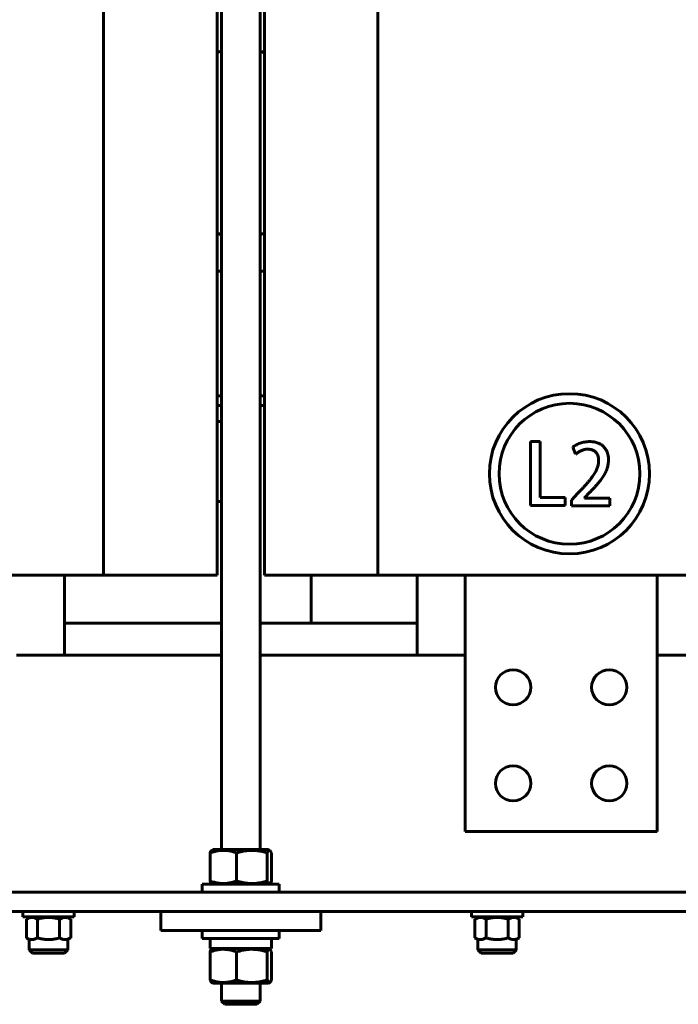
# Model space of a CAD drawing. Header units: millimetres. Extents: x 0 to 297, y 0 to 420.
# Tile 4 of 15: x 129 to 170, y 95 to 156. Entities that reach past the tile are written whole.
import ezdxf

# ---------------------------------------------------------------- set-up
doc = ezdxf.new("R2010")
doc.units = ezdxf.units.MM
doc.linetypes.add('K5LT_BASIC', pattern=[0])
doc.layers.add('Системный слой', color=7, linetype='Continuous')

# ---------------------------------------------------------------- blocks, each defined once
blk = doc.blocks.new('U3')
at = {"layer": 'Системный слой', "color": 150, "linetype": 'K5LT_BASIC', "lineweight": 60, "true_color": 0x0080ff}
for p, q in [((129.179, 116.491), (141.979, 116.491)), ((144.379, 116.491), (157.179, 116.491)), ((169.179, 116.491), (181.979, 116.491))]:
    blk.add_line(p, q, dxfattribs=at)
blk = doc.blocks.new('U26')
at = {"layer": 'Системный слой', "color": 150, "linetype": 'K5LT_BASIC', "lineweight": 60, "true_color": 0x0080ff}
for start, end in [(240.42499, 246.43102), (293.58738, 299.59406)]:
    blk.add_arc((143.179, 145.491), 3, start, end, dxfattribs=at)
blk = doc.blocks.new('U29')
at = {"layer": 'Системный слой', "color": 150, "linetype": 'K5LT_BASIC', "lineweight": 60, "true_color": 0x0080ff}
for start, end in [(113.56898, 119.57501), (60.40594, 66.41262)]:
    blk.add_arc((143.179, 151.491), 3, start, end, dxfattribs=at)
blk = doc.blocks.new('U30')
at = {"layer": 'Системный слой', "color": 150, "linetype": 'K5LT_BASIC', "lineweight": 60, "true_color": 0x0080ff}
for p, q in [((141.979, 140.491), (141.698, 140.491)), ((144.66, 140.491), (144.379, 140.491))]:
    blk.add_line(p, q, dxfattribs=at)
blk = doc.blocks.new('U34')
at = {"layer": 'Системный слой', "color": 150, "linetype": 'K5LT_BASIC', "lineweight": 60, "true_color": 0x0080ff}
for p, q in [((138.179, 100.491), (125.629, 100.491)), ((178.179, 100.491), (148.179, 100.491))]:
    blk.add_line(p, q, dxfattribs=at)
blk = doc.blocks.new('U55')
at = {"layer": 'Системный слой', "color": 150, "linetype": 'K5LT_BASIC', "lineweight": 60, "true_color": 0x0080ff}
for p, q in [((141.979, 132.692), (141.698, 132.692)), ((144.66, 132.692), (144.379, 132.692)), ((181.979, 132.692), (181.698, 132.692)), ((184.66, 132.692), (184.379, 132.692))]:
    blk.add_line(p, q, dxfattribs=at)
blk = doc.blocks.new('U56')
at = {"layer": 'Системный слой', "color": 150, "linetype": 'K5LT_BASIC', "lineweight": 60, "true_color": 0x0080ff}
for p, q in [((141.698, 132.092), (141.979, 132.092)), ((144.379, 132.092), (144.66, 132.092)), ((181.698, 132.092), (181.979, 132.092)), ((184.379, 132.092), (184.66, 132.092))]:
    blk.add_line(p, q, dxfattribs=at)
blk = doc.blocks.new('U60')
at = {"layer": 'Системный слой', "color": 150, "linetype": 'K5LT_BASIC', "lineweight": 60, "true_color": 0x0080ff}
for p, q in [((132.379, 100.117), (132.379, 100.159)), ((132.379, 98.092), (132.379, 98.734))]:
    blk.add_line(p, q, dxfattribs=at)
blk = doc.blocks.new('U61')
at = {"layer": 'Системный слой', "color": 150, "linetype": 'K5LT_BASIC', "lineweight": 60, "true_color": 0x0080ff}
for p, q in [((129.979, 100.117), (129.979, 100.159)), ((129.979, 98.092), (129.979, 98.734))]:
    blk.add_line(p, q, dxfattribs=at)
blk = doc.blocks.new('U69')
at = {"layer": 'Системный слой', "color": 150, "linetype": 'K5LT_BASIC', "lineweight": 60, "true_color": 0x0080ff}
for p, q in [((160.379, 100.117), (160.379, 100.159)), ((160.379, 98.092), (160.379, 98.734))]:
    blk.add_line(p, q, dxfattribs=at)
blk = doc.blocks.new('U70')
at = {"layer": 'Системный слой', "color": 150, "linetype": 'K5LT_BASIC', "lineweight": 60, "true_color": 0x0080ff}
for p, q in [((157.979, 100.117), (157.979, 100.159)), ((157.979, 98.092), (157.979, 98.734))]:
    blk.add_line(p, q, dxfattribs=at)
blk = doc.blocks.new('U91')
at = {"layer": 'Системный слой', "color": 150, "linetype": 'K5LT_BASIC', "lineweight": 60, "true_color": 0x0080ff}
blk.add_line((132.179, 121.491), (132.179, 116.491), dxfattribs=at)
blk = doc.blocks.new('U93')
at = {"layer": 'Системный слой', "color": 150, "linetype": 'K5LT_BASIC', "lineweight": 60, "true_color": 0x0080ff}
blk.add_line((154.179, 116.491), (154.179, 121.491), dxfattribs=at)
blk = doc.blocks.new('U98')
at = {"layer": 'Системный слой', "color": 150, "linetype": 'K5LT_BASIC', "lineweight": 60, "true_color": 0x0080ff}
for p, q in [((144.379, 104.351), (144.379, 194.091)), ((144.379, 94.891), (144.379, 96.011))]:
    blk.add_line(p, q, dxfattribs=at)
blk = doc.blocks.new('U99')
at = {"layer": 'Системный слой', "color": 150, "linetype": 'K5LT_BASIC', "lineweight": 60, "true_color": 0x0080ff}
for p, q in [((141.979, 104.351), (141.979, 194.091)), ((141.979, 94.891), (141.979, 96.011))]:
    blk.add_line(p, q, dxfattribs=at)
blk = doc.blocks.new('U101')
at = {"layer": 'Системный слой', "color": 150, "linetype": 'K5LT_BASIC', "lineweight": 60, "true_color": 0x0080ff}
for p, q in [((141.979, 118.491), (132.179, 118.491)), ((154.179, 118.491), (144.379, 118.491))]:
    blk.add_line(p, q, dxfattribs=at)
blk = doc.blocks.new('U123')
at = {"layer": 'Системный слой', "color": 150, "linetype": 'K5LT_BASIC', "lineweight": 60, "true_color": 0x0080ff}
for p, q in [((141.454, 96.011), (143.179, 96.011)), ((143.179, 96.011), (144.904, 96.011))]:
    blk.add_line(p, q, dxfattribs=at)
blk = doc.blocks.new('U124')
at = {"layer": 'Системный слой', "color": 150, "linetype": 'K5LT_BASIC', "lineweight": 60, "true_color": 0x0080ff}
for p, q in [((144.83, 96.212), (144.828, 96.216)), ((144.863, 96.147), (144.83, 96.212)), ((144.879, 96.12), (144.863, 96.147)), ((144.887, 96.108), (144.879, 96.12)), ((144.892, 96.103), (144.887, 96.108)), ((144.894, 96.1), (144.892, 96.103)), ((144.895, 96.099), (144.894, 96.1)), ((144.907, 96.084), (144.895, 96.099)), ((144.919, 96.074), (144.907, 96.084)), ((144.924, 96.069), (144.919, 96.074)), ((144.927, 96.067), (144.924, 96.069)), ((144.928, 96.066), (144.927, 96.067)), ((144.929, 96.066), (144.928, 96.066)), ((144.943, 96.059), (144.929, 96.066)), ((144.954, 96.056), (144.943, 96.059)), ((144.959, 96.055), (144.954, 96.056)), ((144.962, 96.055), (144.959, 96.055)), ((144.963, 96.055), (144.962, 96.055)), ((144.964, 96.055), (144.963, 96.055)), ((144.994, 96.064), (144.964, 96.055)), ((144.998, 96.066), (144.994, 96.064)), ((145.016, 96.08), (144.998, 96.066)), ((145.024, 96.089), (145.016, 96.08)), ((145.029, 96.094), (145.024, 96.089)), ((145.031, 96.096), (145.029, 96.094)), ((145.032, 96.098), (145.031, 96.096)), ((145.064, 96.147), (145.032, 96.098)), ((145.099, 96.216), (145.064, 96.147))]:
    blk.add_line(p, q, dxfattribs=at)
blk = doc.blocks.new('U125')
at = {"layer": 'Системный слой', "color": 150, "linetype": 'K5LT_BASIC', "lineweight": 60, "true_color": 0x0080ff}
for p, q in [((144.828, 97.967), (144.883, 98.068)), ((144.883, 98.068), (144.938, 98.122)), ((144.938, 98.122), (144.994, 98.119)), ((144.994, 98.119), (145.03, 98.088)), ((145.03, 98.088), (145.065, 98.036)), ((145.065, 98.036), (145.099, 97.967))]:
    blk.add_line(p, q, dxfattribs=at)
blk = doc.blocks.new('U136')
at = {"layer": 'Системный слой', "color": 150, "linetype": 'K5LT_BASIC', "lineweight": 60, "true_color": 0x0080ff}
for p, q in [((144.828, 104.147), (144.883, 104.248)), ((144.883, 104.248), (144.896, 104.266)), ((144.896, 104.266), (144.897, 104.267)), ((144.897, 104.267), (144.9, 104.27)), ((144.9, 104.27), (144.906, 104.277)), ((144.906, 104.277), (144.917, 104.287)), ((144.917, 104.287), (144.939, 104.302)), ((144.939, 104.302), (144.964, 104.308)), ((144.964, 104.308), (144.965, 104.308)), ((144.965, 104.308), (144.967, 104.308)), ((144.967, 104.308), (144.971, 104.308)), ((144.971, 104.308), (144.979, 104.306)), ((144.979, 104.306), (144.994, 104.299)), ((144.994, 104.299), (144.998, 104.297)), ((144.998, 104.297), (144.999, 104.297)), ((144.999, 104.297), (144.999, 104.296)), ((144.999, 104.296), (145.001, 104.295)), ((145.001, 104.295), (145.004, 104.293)), ((145.004, 104.293), (145.011, 104.288)), ((145.011, 104.288), (145.023, 104.275)), ((145.023, 104.275), (145.033, 104.264)), ((145.033, 104.264), (145.034, 104.263)), ((145.034, 104.263), (145.036, 104.26)), ((145.036, 104.26), (145.04, 104.255)), ((145.04, 104.255), (145.048, 104.243)), ((145.048, 104.243), (145.065, 104.216)), ((145.065, 104.216), (145.097, 104.151)), ((145.097, 104.151), (145.099, 104.147))]:
    blk.add_line(p, q, dxfattribs=at)

msp = doc.modelspace()

# ---------------------------------------------------------------- linework, layer by layer
at = {"layer": 'Системный слой', "color": 150, "linetype": 'K5LT_BASIC', "lineweight": 60, "true_color": 0x0080ff}
for p, q in [((134.62, 187.4915), (134.62, 121.4915)), ((141.6979, 121.4915), (141.6979, 187.4915)), ((144.6601, 121.4915), (144.6601, 187.4915)), ((151.7379, 187.4915), (151.7379, 121.4915)), ((141.979, 131.0922), (141.6979, 131.0922)), ((161.2621, 129.8393), (161.2621, 125.8375)), ((161.8759, 129.8393), (161.2621, 129.8393)), ((161.8759, 126.3545), (161.8759, 129.8393)), ((163.8993, 129.4868), (164.0824, 129.0519)), ((141.979, 126.0922), (141.6979, 126.0922)), ((141.6979, 126.0922), (141.979, 126.0922)), ((163.4171, 126.3545), (161.8759, 126.3545)), ((163.4171, 125.8375), (163.4171, 126.3545)), ((164.2281, 126.6176), (163.8159, 126.1857)), ((163.8159, 126.1857), (163.8159, 125.8341)), ((164.6257, 126.3202), (164.9497, 126.655)), ((164.6257, 126.3096), (164.6257, 126.3202)), ((166.2165, 126.3096), (164.6257, 126.3096)), ((166.2165, 125.8341), (166.2165, 126.3096)), ((161.2621, 125.8375), (163.4171, 125.8375)), ((163.8159, 125.8341), (166.2165, 125.8341)), ((111.7379, 121.4915), (134.62, 121.4915)), ((134.62, 121.4915), (141.6979, 121.4915)), ((144.6601, 121.4915), (151.7379, 121.4915)), ((147.5794, 121.4915), (147.5794, 118.4915)), ((151.7379, 121.4915), (174.62, 121.4915)), ((157.179, 105.4915), (157.179, 121.4915)), ((169.179, 121.4915), (169.179, 105.4915)), ((157.179, 105.4915), (169.179, 105.4915)), ((141.2591, 102.3955), (141.2591, 104.1474)), ((141.454, 104.3515), (141.3635, 104.2992)), ((144.904, 104.3515), (141.454, 104.3515)), ((142.9085, 104.1474), (142.9085, 102.3955)), ((144.8284, 102.3955), (144.8284, 104.1474)), ((144.904, 104.3515), (144.9944, 104.2992)), ((145.0989, 102.3955), (145.0989, 104.1474)), ((145.579, 102.1915), (140.779, 102.1915)), ((140.779, 102.1915), (140.779, 101.6915)), ((141.454, 102.1915), (141.3635, 102.2437)), ((144.904, 102.1915), (144.9944, 102.2437)), ((145.579, 102.1915), (145.579, 101.6915)), ((117.179, 101.6915), (209.179, 101.6915)), ((117.179, 100.4915), (209.179, 100.4915)), ((129.5794, 100.4907), (129.5794, 100.1589)), ((132.7794, 100.4907), (132.7794, 100.1589)), ((138.179, 100.4915), (138.179, 99.2915)), ((148.179, 100.4915), (138.179, 100.4915)), ((148.179, 99.2915), (148.179, 100.4915)), ((157.5794, 100.4907), (157.5794, 100.1589)), ((160.7794, 100.4907), (160.7794, 100.1589)), ((132.7794, 100.1589), (129.5794, 100.1589)), ((129.9794, 100.1167), (129.7938, 100.0095)), ((129.7938, 98.8416), (129.7938, 100.0095)), ((130.4866, 98.8416), (130.4866, 100.0095)), ((131.8722, 98.8416), (131.8722, 100.0095)), ((132.3794, 100.1167), (132.565, 100.0095)), ((132.565, 100.0095), (132.565, 98.8416)), ((160.7794, 100.1589), (157.5794, 100.1589)), ((157.9794, 100.1167), (157.7938, 100.0095)), ((157.7938, 98.8416), (157.7938, 100.0095)), ((158.4866, 98.8416), (158.4866, 100.0095)), ((159.8722, 98.8416), (159.8722, 100.0095)), ((160.3794, 100.1167), (160.565, 100.0095)), ((160.565, 100.0095), (160.565, 98.8416)), ((148.179, 99.2915), (138.179, 99.2915)), ((140.779, 99.2915), (140.779, 98.7915)), ((145.579, 99.2915), (145.579, 98.7915)), ((129.9794, 98.7344), (129.7938, 98.8416)), ((132.3794, 98.7344), (132.565, 98.8416)), ((140.779, 98.7915), (145.579, 98.7915)), ((141.269, 98.7915), (141.269, 98.1715)), ((145.089, 98.7915), (145.089, 98.1715)), ((157.9794, 98.7344), (157.7938, 98.8416)), ((160.3794, 98.7344), (160.565, 98.8416)), ((129.9794, 98.0922), (132.3794, 98.0922)), ((130.1794, 97.8922), (129.9794, 98.0922)), ((130.1794, 97.8922), (132.1794, 97.8922)), ((132.1794, 97.8922), (132.3794, 98.0922)), ((141.2591, 97.9674), (141.2591, 96.2155)), ((141.269, 98.1715), (145.089, 98.1715)), ((141.454, 98.1715), (141.3635, 98.1193)), ((142.9085, 97.9674), (142.9085, 96.2155)), ((144.8284, 97.9674), (144.8284, 96.2155)), ((144.904, 98.1715), (144.9944, 98.1193)), ((145.0989, 97.9674), (145.0989, 96.2155)), ((157.9794, 98.0922), (160.3794, 98.0922)), ((158.1794, 97.8922), (157.9794, 98.0922)), ((158.1794, 97.8922), (160.1794, 97.8922)), ((160.1794, 97.8922), (160.3794, 98.0922)), ((141.454, 96.0115), (141.3635, 96.0637)), ((144.904, 96.0115), (144.9944, 96.0637)), ((141.979, 94.8913), (144.379, 94.8913)), ((142.179, 94.6913), (141.979, 94.8913)), ((144.179, 94.6913), (144.379, 94.8913)), ((142.179, 94.6913), (144.179, 94.6913))]:
    msp.add_line(p, q, dxfattribs=at)
for centre, radius in [((163.6975, 127.83), 5), ((163.6975, 127.83), 4.4), ((160.179, 114.4915), 1.1), ((166.179, 114.4915), 1.1), ((160.179, 108.4915), 1.1), ((166.179, 108.4915), 1.1)]:
    msp.add_circle(centre, radius, dxfattribs=at)
for points, knots in [([(164.9598, 129.8405), (164.9056, 129.8386), (164.7995, 129.8349), (164.644, 129.815), (164.4959, 129.7829), (164.3564, 129.7376), (164.2258, 129.6854), (164.1063, 129.625), (163.9965, 129.5613), (163.9311, 129.5112), (163.8993, 129.4868)], [0, 0, 0, 0, 0.1429887, 0.2795806, 0.4128589, 0.5418325, 0.6657881, 0.7831177, 0.8945205, 1, 1, 1, 1]), ([(166.1321, 128.7007), (166.1316, 128.739), (166.1305, 128.8144), (166.1168, 128.9253), (166.0965, 129.0324), (166.0648, 129.1345), (166.0259, 129.2329), (165.9762, 129.3259), (165.9183, 129.4149), (165.8524, 129.4997), (165.776, 129.5772), (165.689, 129.6449), (165.5921, 129.7028), (165.4849, 129.7503), (165.3677, 129.7877), (165.2408, 129.8167), (165.1036, 129.8346), (165.0087, 129.8385), (164.9598, 129.8405)], [0, 0, 0, 0, 0.0622075, 0.1223307, 0.1811313, 0.238842, 0.2957337, 0.3526387, 0.4097065, 0.4679684, 0.5266836, 0.5858417, 0.6463808, 0.7095505, 0.7757794, 0.845835, 0.920519, 1, 1, 1, 1]), ([(164.0824, 129.0519), (164.1063, 129.0712), (164.1552, 129.1109), (164.2356, 129.1649), (164.3229, 129.2161), (164.4157, 129.2655), (164.5145, 129.3081), (164.619, 129.3391), (164.7278, 129.3594), (164.802, 129.3632), (164.8396, 129.3651)], [0, 0, 0, 0, 0.1103554, 0.22634, 0.3472663, 0.4739885, 0.6037738, 0.7332113, 0.8647678, 1, 1, 1, 1]), ([(164.8396, 129.3651), (164.8692, 129.3639), (164.9264, 129.3616), (165.0087, 129.3489), (165.0849, 129.3322), (165.1545, 129.3079), (165.2172, 129.2768), (165.2741, 129.2405), (165.3236, 129.197), (165.3659, 129.1472), (165.4028, 129.0936), (165.4345, 129.0365), (165.4621, 128.9771), (165.483, 128.9143), (165.4996, 128.8491), (165.5121, 128.781), (165.5177, 128.7099), (165.5182, 128.6617), (165.5184, 128.6372)], [0, 0, 0, 0, 0.0783113, 0.1519181, 0.2204757, 0.2849254, 0.3467773, 0.4057094, 0.463471, 0.5207942, 0.578432, 0.6358642, 0.6938687, 0.7517615, 0.8110712, 0.8721459, 0.9351774, 1, 1, 1, 1]), ([(165.5184, 128.6372), (165.5171, 128.6004), (165.5144, 128.5261), (165.4975, 128.4144), (165.4725, 128.3016), (165.4342, 128.1884), (165.3878, 128.0737), (165.3304, 127.9582), (165.2631, 127.8418), (165.1844, 127.7243), (165.0956, 127.6042), (165.0002, 127.4776), (164.8938, 127.3472), (164.779, 127.2108), (164.654, 127.0701), (164.5213, 126.9229), (164.3779, 126.772), (164.2789, 126.6699), (164.2281, 126.6176)], [0, 0, 0, 0, 0.0450941, 0.0908893, 0.1380222, 0.186395, 0.2370216, 0.2892944, 0.3441491, 0.4015431, 0.4622417, 0.5269457, 0.5955807, 0.6682378, 0.745149, 0.8259312, 0.9107953, 1, 1, 1, 1]), ([(164.9497, 126.655), (164.9923, 126.6978), (165.0766, 126.7823), (165.198, 126.9108), (165.3138, 127.0382), (165.4227, 127.1657), (165.5261, 127.2915), (165.6236, 127.4162), (165.7127, 127.5414), (165.7985, 127.6641), (165.8749, 127.788), (165.9421, 127.9132), (165.9987, 128.0403), (166.0461, 128.1689), (166.0821, 128.2998), (166.1097, 128.4317), (166.1265, 128.5658), (166.1302, 128.6556), (166.1321, 128.7007)], [0, 0, 0, 0, 0.0747114, 0.1477092, 0.2187836, 0.287769, 0.3551132, 0.4202197, 0.4836452, 0.5453043, 0.6053533, 0.6636546, 0.7210147, 0.7774307, 0.8331045, 0.888807, 0.9441058, 1, 1, 1, 1]), ([(141.2591, 104.1474), (141.3622, 104.1849), (141.514, 104.2325), (141.7014, 104.2728), (141.8188, 104.2913), (141.9242, 104.3027), (142.0143, 104.3075), (142.1066, 104.3086), (142.1996, 104.3058), (142.3109, 104.2961), (142.4031, 104.2831), (142.5126, 104.2633), (142.6766, 104.2256), (142.8199, 104.1796), (142.9085, 104.1474)], [0, 0, 0, 0, 2.881459, 4.2007905, 5.122029, 6.0737274, 7.0548468, 7.5525993, 8.5536548, 9.5498474, 10.5399435, 11.0322243, 12.5081977, 15, 15, 15, 15]), ([(141.3635, 104.2992), (141.3542, 104.2939), (141.3316, 104.2749), (141.2968, 104.2253), (141.2714, 104.1747), (141.2591, 104.1474)], [0, 0, 0, 0, 1.5734714, 3.8428207, 6, 6, 6, 6]), ([(142.9085, 104.1474), (142.9844, 104.1711), (143.127, 104.2117), (143.2957, 104.2493), (143.4288, 104.273), (143.5422, 104.2894), (143.6666, 104.3015), (143.7881, 104.3077), (143.9035, 104.3088), (144.0133, 104.3049), (144.1156, 104.2973), (144.2321, 104.2846), (144.3683, 104.2636), (144.5766, 104.2206), (144.7276, 104.1789), (144.8284, 104.1474)], [0, 0, 0, 0, 1.9453312, 3.6284879, 4.2419432, 5.2660008, 6.4440964, 7.3180671, 8.2595852, 9.2862895, 10.0226916, 10.7831972, 12.1662871, 13.4088138, 16, 16, 16, 16]), ([(142.9085, 102.3955), (142.8054, 102.358), (142.6535, 102.3105), (142.4662, 102.2702), (142.3488, 102.2516), (142.2434, 102.2403), (142.1532, 102.2354), (142.061, 102.2343), (141.968, 102.2371), (141.8567, 102.2468), (141.7645, 102.2599), (141.655, 102.2796), (141.491, 102.3174), (141.3477, 102.3633), (141.2591, 102.3955)], [0, 0, 0, 0, 2.881459, 4.2007905, 5.1220289, 6.0737274, 7.0548468, 7.5525992, 8.5536547, 9.5498474, 10.5399435, 11.0322243, 12.5081977, 15, 15, 15, 15]), ([(141.2591, 102.3955), (141.2787, 102.352), (141.3066, 102.3), (141.3417, 102.2592), (141.3567, 102.2476), (141.3635, 102.2437)], [0, 0, 0, 0, 3.455111, 4.8403434, 6, 6, 6, 6]), ([(144.8284, 102.3955), (144.7084, 102.358), (144.5316, 102.3105), (144.3136, 102.2702), (144.1769, 102.2516), (144.0542, 102.2403), (143.9493, 102.2354), (143.8419, 102.2343), (143.7337, 102.2371), (143.6041, 102.2468), (143.4968, 102.2599), (143.3694, 102.2796), (143.2428, 102.3046), (143.0749, 102.3459), (142.9707, 102.3761), (142.9085, 102.3955)], [0, 0, 0, 0, 3.0735562, 4.4808431, 5.4634975, 6.4786425, 7.5251698, 8.0561058, 9.1238983, 10.1865038, 11.2426063, 11.7677059, 13.3420774, 14.3968679, 16, 16, 16, 16]), ([(144.9944, 102.2437), (144.9873, 102.2396), (144.9768, 102.2356), (144.9627, 102.2344), (144.9522, 102.2357), (144.9382, 102.2401), (144.9172, 102.2529), (144.8794, 102.2939), (144.8488, 102.3505), (144.8284, 102.3955)], [0, 0, 0, 0, 1.2582622, 1.8849671, 2.5124862, 3.1403673, 4.3947688, 6.2812869, 10, 10, 10, 10]), ([(129.7938, 100.0095), (129.8256, 100.0279), (129.8714, 100.0516), (129.9508, 100.0845), (130.0042, 100.1004), (130.0557, 100.1101), (130.0917, 100.1151), (130.1345, 100.1174), (130.1717, 100.116), (130.2093, 100.1126), (130.2589, 100.1046), (130.3563, 100.0772), (130.4339, 100.0399), (130.4866, 100.0095)], [0, 0, 0, 0, 1.9666271, 2.8242769, 4.8588228, 5.2109605, 5.9219345, 7.0116579, 7.7581214, 8.1324228, 9.2536376, 10.7311997, 14, 14, 14, 14]), ([(130.4866, 100.0095), (130.4958, 100.0122), (130.5144, 100.0175), (130.5425, 100.0252), (130.5707, 100.0327), (130.6083, 100.0424), (130.6553, 100.0537), (130.7152, 100.0669), (130.7786, 100.0794), (130.8344, 100.0888), (130.8791, 100.0954), (130.9128, 100.0999), (130.9466, 100.1039), (130.9806, 100.1074), (131.0149, 100.1103), (131.0498, 100.1128), (131.0847, 100.1147), (131.1224, 100.1161), (131.163, 100.1168), (131.2068, 100.1167), (131.2507, 100.1156), (131.2929, 100.1138), (131.3337, 100.1111), (131.3731, 100.1079), (131.4125, 100.1039), (131.451, 100.0993), (131.4886, 100.0942), (131.5255, 100.0886), (131.5622, 100.0824), (131.6106, 100.0736), (131.6704, 100.0613), (131.7398, 100.0452), (131.796, 100.0307), (131.8396, 100.0188), (131.8614, 100.0127), (131.8722, 100.0095)], [0, 0, 0, 0, 0.0001444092, 0.0002888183, 0.0004332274, 0.0005776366, 0.0008664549, 0.0011552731, 0.0014947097, 0.0018341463, 0.0020038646, 0.0021735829, 0.0023433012, 0.0025130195, 0.0026867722, 0.0028605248, 0.0030342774, 0.0032080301, 0.003424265, 0.0036405, 0.003856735, 0.0040729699, 0.0042692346, 0.0044654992, 0.0046617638, 0.0048580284, 0.0050435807, 0.0052291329, 0.0054146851, 0.0056002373, 0.0059634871, 0.006326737, 0.0066619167, 0.0068295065, 0.0069970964, 0.0069970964, 0.0069970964, 0.0069970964]), ([(131.8722, 100.0095), (131.904, 100.0279), (131.9498, 100.0516), (132.0292, 100.0845), (132.0826, 100.1004), (132.1342, 100.1101), (132.1702, 100.1151), (132.213, 100.1174), (132.2501, 100.116), (132.2877, 100.1126), (132.3374, 100.1046), (132.4347, 100.0772), (132.5124, 100.0399), (132.565, 100.0095)], [0, 0, 0, 0, 1.9666271, 2.8242769, 4.8588228, 5.2109605, 5.9219345, 7.0116578, 7.7581213, 8.1324227, 9.2536375, 10.7311997, 14, 14, 14, 14]), ([(157.7938, 100.0095), (157.8256, 100.0279), (157.8714, 100.0516), (157.9508, 100.0845), (158.0042, 100.1004), (158.0557, 100.1101), (158.0917, 100.1151), (158.1345, 100.1174), (158.1717, 100.116), (158.2093, 100.1126), (158.2589, 100.1046), (158.3563, 100.0772), (158.4339, 100.0399), (158.4866, 100.0095)], [0, 0, 0, 0, 1.9666271, 2.8242769, 4.8588228, 5.2109605, 5.9219345, 7.0116579, 7.7581214, 8.1324228, 9.2536376, 10.7311997, 14, 14, 14, 14]), ([(158.4866, 100.0095), (158.4958, 100.0122), (158.5144, 100.0175), (158.5425, 100.0252), (158.5707, 100.0327), (158.6083, 100.0424), (158.6553, 100.0537), (158.7152, 100.0669), (158.7786, 100.0794), (158.8344, 100.0888), (158.8791, 100.0954), (158.9128, 100.0999), (158.9466, 100.1039), (158.9806, 100.1074), (159.0149, 100.1103), (159.0498, 100.1128), (159.0847, 100.1147), (159.1224, 100.1161), (159.163, 100.1168), (159.2068, 100.1167), (159.2507, 100.1156), (159.2929, 100.1138), (159.3337, 100.1111), (159.3731, 100.1079), (159.4125, 100.1039), (159.451, 100.0993), (159.4886, 100.0942), (159.5255, 100.0886), (159.5622, 100.0824), (159.6106, 100.0736), (159.6704, 100.0613), (159.7398, 100.0452), (159.796, 100.0307), (159.8396, 100.0188), (159.8614, 100.0127), (159.8722, 100.0095)], [0, 0, 0, 0, 0.0001444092, 0.0002888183, 0.0004332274, 0.0005776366, 0.0008664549, 0.0011552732, 0.0014947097, 0.0018341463, 0.0020038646, 0.0021735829, 0.0023433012, 0.0025130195, 0.0026867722, 0.0028605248, 0.0030342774, 0.0032080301, 0.003424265, 0.0036405, 0.003856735, 0.0040729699, 0.0042692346, 0.0044654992, 0.0046617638, 0.0048580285, 0.0050435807, 0.0052291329, 0.0054146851, 0.0056002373, 0.0059634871, 0.006326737, 0.0066619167, 0.0068295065, 0.0069970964, 0.0069970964, 0.0069970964, 0.0069970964]), ([(159.8722, 100.0095), (159.904, 100.0279), (159.9498, 100.0516), (160.0292, 100.0845), (160.0826, 100.1004), (160.1342, 100.1101), (160.1702, 100.1151), (160.213, 100.1174), (160.2501, 100.116), (160.2877, 100.1126), (160.3374, 100.1046), (160.4347, 100.0772), (160.5124, 100.0399), (160.565, 100.0095)], [0, 0, 0, 0, 1.9666271, 2.8242769, 4.8588228, 5.2109605, 5.9219345, 7.0116579, 7.7581213, 8.1324227, 9.2536375, 10.7311997, 14, 14, 14, 14]), ([(130.4866, 98.8416), (130.4548, 98.8233), (130.409, 98.7995), (130.3296, 98.7667), (130.2762, 98.7508), (130.2246, 98.741), (130.1886, 98.736), (130.1458, 98.7338), (130.1087, 98.7351), (130.0711, 98.7385), (130.0214, 98.7466), (129.9241, 98.774), (129.8464, 98.8112), (129.7938, 98.8416)], [0, 0, 0, 0, 1.9666271, 2.8242769, 4.8588228, 5.2109605, 5.9219345, 7.0116578, 7.7581213, 8.1324227, 9.2536375, 10.7311997, 14, 14, 14, 14]), ([(131.8722, 98.8416), (131.863, 98.839), (131.8444, 98.8337), (131.8163, 98.8259), (131.7881, 98.8184), (131.7505, 98.8088), (131.7035, 98.7974), (131.6436, 98.7842), (131.5802, 98.7718), (131.5245, 98.7623), (131.4797, 98.7557), (131.446, 98.7513), (131.4123, 98.7473), (131.3782, 98.7438), (131.3439, 98.7408), (131.309, 98.7384), (131.2742, 98.7365), (131.2364, 98.7351), (131.1958, 98.7344), (131.152, 98.7345), (131.1081, 98.7355), (131.0659, 98.7374), (131.0252, 98.74), (130.9857, 98.7433), (130.9463, 98.7473), (130.9078, 98.7519), (130.8702, 98.757), (130.8334, 98.7626), (130.7966, 98.7688), (130.7482, 98.7776), (130.6884, 98.7899), (130.619, 98.806), (130.5628, 98.8204), (130.5192, 98.8323), (130.4974, 98.8385), (130.4866, 98.8416)], [0, 0, 0, 0, 0.0001444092, 0.0002888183, 0.0004332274, 0.0005776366, 0.0008664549, 0.0011552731, 0.0014947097, 0.0018341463, 0.0020038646, 0.0021735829, 0.0023433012, 0.0025130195, 0.0026867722, 0.0028605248, 0.0030342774, 0.0032080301, 0.003424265, 0.0036405, 0.003856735, 0.0040729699, 0.0042692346, 0.0044654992, 0.0046617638, 0.0048580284, 0.0050435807, 0.0052291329, 0.0054146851, 0.0056002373, 0.0059634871, 0.006326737, 0.0066619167, 0.0068295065, 0.0069970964, 0.0069970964, 0.0069970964, 0.0069970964]), ([(132.565, 98.8416), (132.5333, 98.8233), (132.4874, 98.7995), (132.408, 98.7667), (132.3546, 98.7508), (132.3031, 98.741), (132.2671, 98.736), (132.2243, 98.7338), (132.1871, 98.7351), (132.1495, 98.7385), (132.0999, 98.7466), (132.0025, 98.774), (131.9249, 98.8112), (131.8722, 98.8416)], [0, 0, 0, 0, 1.9666271, 2.8242769, 4.8588228, 5.2109605, 5.9219345, 7.0116579, 7.7581214, 8.1324228, 9.2536376, 10.7311997, 14, 14, 14, 14]), ([(158.4866, 98.8416), (158.4548, 98.8233), (158.409, 98.7995), (158.3296, 98.7667), (158.2762, 98.7508), (158.2246, 98.741), (158.1886, 98.736), (158.1458, 98.7338), (158.1087, 98.7351), (158.0711, 98.7385), (158.0214, 98.7466), (157.9241, 98.774), (157.8464, 98.8112), (157.7938, 98.8416)], [0, 0, 0, 0, 1.9666271, 2.8242769, 4.8588228, 5.2109605, 5.9219345, 7.0116579, 7.7581213, 8.1324227, 9.2536375, 10.7311997, 14, 14, 14, 14]), ([(159.8722, 98.8416), (159.863, 98.839), (159.8444, 98.8337), (159.8163, 98.8259), (159.7881, 98.8184), (159.7505, 98.8088), (159.7035, 98.7974), (159.6436, 98.7842), (159.5802, 98.7718), (159.5245, 98.7623), (159.4797, 98.7557), (159.446, 98.7513), (159.4123, 98.7473), (159.3782, 98.7438), (159.3439, 98.7408), (159.309, 98.7384), (159.2742, 98.7365), (159.2364, 98.7351), (159.1958, 98.7344), (159.152, 98.7345), (159.1081, 98.7355), (159.0659, 98.7374), (159.0252, 98.74), (158.9857, 98.7433), (158.9463, 98.7473), (158.9078, 98.7519), (158.8702, 98.757), (158.8334, 98.7626), (158.7966, 98.7688), (158.7482, 98.7776), (158.6884, 98.7899), (158.619, 98.806), (158.5628, 98.8204), (158.5192, 98.8323), (158.4974, 98.8385), (158.4866, 98.8416)], [0, 0, 0, 0, 0.0001444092, 0.0002888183, 0.0004332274, 0.0005776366, 0.0008664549, 0.0011552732, 0.0014947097, 0.0018341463, 0.0020038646, 0.0021735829, 0.0023433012, 0.0025130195, 0.0026867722, 0.0028605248, 0.0030342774, 0.0032080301, 0.003424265, 0.0036405, 0.003856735, 0.0040729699, 0.0042692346, 0.0044654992, 0.0046617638, 0.0048580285, 0.0050435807, 0.0052291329, 0.0054146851, 0.0056002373, 0.0059634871, 0.006326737, 0.0066619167, 0.0068295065, 0.0069970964, 0.0069970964, 0.0069970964, 0.0069970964]), ([(160.565, 98.8416), (160.5333, 98.8233), (160.4874, 98.7995), (160.408, 98.7667), (160.3546, 98.7508), (160.3031, 98.741), (160.2671, 98.736), (160.2243, 98.7338), (160.1871, 98.7351), (160.1495, 98.7385), (160.0999, 98.7466), (160.0025, 98.774), (159.9249, 98.8112), (159.8722, 98.8416)], [0, 0, 0, 0, 1.9666271, 2.8242769, 4.8588228, 5.2109605, 5.9219345, 7.0116579, 7.7581214, 8.1324228, 9.2536376, 10.7311997, 14, 14, 14, 14]), ([(141.2591, 97.9674), (141.3622, 98.0049), (141.514, 98.0525), (141.7014, 98.0928), (141.8188, 98.1113), (141.9242, 98.1227), (142.0143, 98.1275), (142.1066, 98.1287), (142.1996, 98.1258), (142.3109, 98.1161), (142.4031, 98.1031), (142.5126, 98.0833), (142.6766, 98.0456), (142.8199, 97.9996), (142.9085, 97.9674)], [0, 0, 0, 0, 2.8814588, 4.2007903, 5.1220287, 6.0737271, 7.0548465, 7.5525989, 8.5536544, 9.549847, 10.5399432, 11.0322241, 12.5081975, 15, 15, 15, 15]), ([(141.3635, 98.1193), (141.3545, 98.114), (141.3321, 98.0954), (141.2972, 98.0462), (141.2716, 97.9953), (141.2591, 97.9674)], [0, 0, 0, 0, 1.5340383, 3.7934437, 6, 6, 6, 6]), ([(142.9085, 97.9674), (143.0286, 98.0049), (143.2053, 98.0525), (143.4234, 98.0928), (143.56, 98.1113), (143.6827, 98.1227), (143.7876, 98.1275), (143.895, 98.1287), (144.0032, 98.1258), (144.1328, 98.1161), (144.2401, 98.1031), (144.3676, 98.0833), (144.4941, 98.0583), (144.6621, 98.017), (144.7662, 97.9868), (144.8284, 97.9674)], [0, 0, 0, 0, 3.0735561, 4.480843, 5.4634974, 6.4786424, 7.5251697, 8.0561056, 9.1238981, 10.1865036, 11.2426062, 11.7677057, 13.3420774, 14.3968679, 16, 16, 16, 16]), ([(141.2591, 96.2155), (141.274, 96.1823), (141.2977, 96.1363), (141.3282, 96.0938), (141.348, 96.074), (141.3591, 96.0663), (141.3636, 96.0637)], [0, 0, 0, 0, 3.0517268, 4.8036186, 6.1211468, 7, 7, 7, 7]), ([(142.9085, 96.2155), (142.8054, 96.178), (142.6535, 96.1305), (142.4662, 96.0902), (142.3488, 96.0716), (142.2434, 96.0603), (142.1532, 96.0554), (142.061, 96.0543), (141.968, 96.0571), (141.8567, 96.0668), (141.7645, 96.0799), (141.655, 96.0996), (141.491, 96.1374), (141.3477, 96.1833), (141.2591, 96.2155)], [0, 0, 0, 0, 2.8814588, 4.2007902, 5.1220286, 6.073727, 7.0548464, 7.5525988, 8.5536543, 9.5498469, 10.5399431, 11.032224, 12.5081974, 15, 15, 15, 15]), ([(144.8284, 96.2155), (144.5601, 96.1317), (144.2885, 96.0734), (143.8723, 96.0512), (143.7314, 96.0548), (143.4535, 96.0832), (143.3158, 96.1078), (143.179, 96.1406)], [0, 0, 0, 0, 0.0044913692, 0.0044913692, 0.0067370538, 0.0067370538, 0.0089827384, 0.0089827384, 0.0089827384, 0.0089827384])]:
    msp.add_open_spline(points, degree=3, knots=knots, dxfattribs=at)
for points in [[(145.0989, 102.3955), (145.0647, 102.3196), (145.03, 102.2642), (144.9944, 102.2437)], [(143.179, 96.1406), (143.0881, 96.1624), (142.998, 96.1876), (142.9085, 96.2155)]]:
    msp.add_open_spline(points, degree=3, dxfattribs=at)

# ---------------------------------------------------------------- block references
at = {"layer": 'Системный слой'}
for name in ['U99', 'U98', 'U91', 'U93', 'U29', 'U26', 'U30', 'U55', 'U56', 'U101', 'U3', 'U136', 'U34', 'U61', 'U60', 'U70', 'U69', 'U125', 'U123', 'U124']:
    msp.add_blockref(name, (0, 0), dxfattribs=at)

doc.saveas('drawing.dxf')
